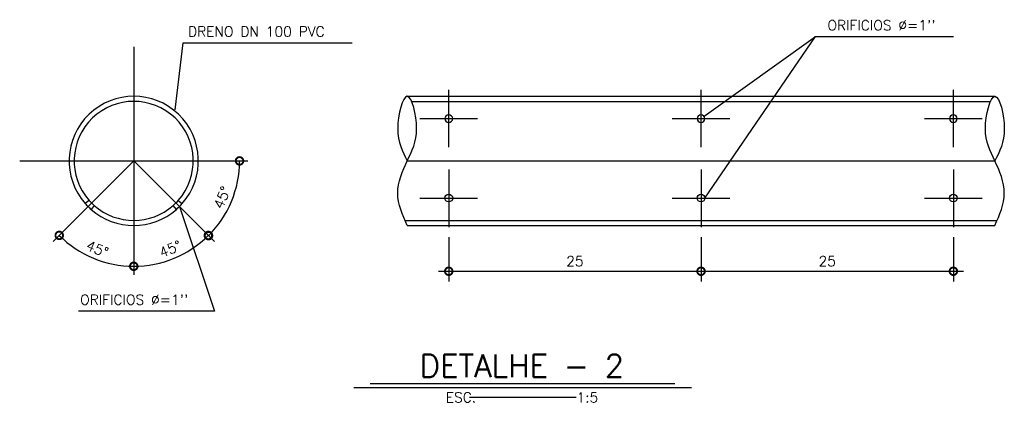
# Model space of a CAD drawing. Header units: millimetres. Extents: x 6229 to 11806, y 4271 to 11505.
# Tile 25 of 25: x 11668 to 11765, y 11378 to 11416. Entities that reach past the tile are written whole.
import ezdxf
from ezdxf.enums import TextEntityAlignment as Align

# ---------------------------------------------------------------- set-up
doc = ezdxf.new("R2010")
doc.units = ezdxf.units.MM
doc.header["$LTSCALE"] = 8
doc.header["$MEASUREMENT"] = 0
doc.linetypes.add('DASHDOT', pattern=[25.4, 12.7, -6.35, 0, -6.35])
doc.layers.get('Defpoints').update_dxf_attribs({"color": 200})
doc.layers.add('BAR-PECAS', color=2, linetype='Continuous', lineweight=30)
for name, color, linetype in [('COTAS', 16, 'Continuous'), ('DIM', 7, 'Continuous'), ('EIXO', 7, 'DASHDOT'), ('RELAÇÀO', 2, 'Continuous'), ('TEXTO', 2, 'Continuous')]:
    doc.layers.add(name, color=color, linetype=linetype)
doc.styles.add('ROMAND', font='ROMANS.SHX', dxfattribs={"oblique": 15, "height": 800})
doc.styles.add('ROMANS', font='ROMANS.shx')
doc.dimstyles.new('DIM50', dxfattribs={"dimscale": 0, "dimtxt": 10, "dimasz": 20, "dimexe": 10, "dimexo": 10, "dimgap": 2.5, "dimtad": 1, "dimdec": 0, "dimtxsty": 'ROMANS', "dimblk": 'ARCHTICK', "dimblk1": 'DOTSMALL', "dimblk2": 'DOTSMALL', "dimsah": 1, "dimcen": 2.5, "dimdle": 10, "dimclrd": 7, "dimclre": 7, "dimclrt": 2, "dimazin": 0, "dimtfac": 1, "dimtdec": 0, "dimtmove": 2, "dimatfit": 3, "dimldrblk": 'ARCHTICK', "dimfxl": 0, "dimarcsym": 0})

# ---------------------------------------------------------------- blocks, each defined once
blk = doc.blocks.new('_DOTSMALL')
at = {"color": 0, "linetype": 'ByBlock', "const_width": 0.5}
blk.add_lwpolyline([(-0.0625, 0, 1), (0.0625, 0, 1)], format="xyb", close=True, dxfattribs=at)
blk = doc.blocks.new('*D3')
at = {"layer": 'Defpoints', "color": 0}
for p in [(11710.165, 11395.755), (11735.165, 11395.755), (11735.165, 11391.374)]:
    blk.add_point(p, dxfattribs=at)
at = {"layer": 'DIM', "color": 7, "lineweight": -2}
for p, q in [((11710.165, 11394.755), (11710.165, 11390.374)), ((11735.165, 11394.755), (11735.165, 11390.374)), ((11709.165, 11391.374), (11736.165, 11391.374))]:
    blk.add_line(p, q, dxfattribs=at)
at = {"layer": 'DIM', "color": 7, "lineweight": -2, "xscale": 1.5, "yscale": 1.5, "zscale": 1.5, "rotation": 180}
blk.add_blockref('_DOTSMALL', (11710.165, 11391.374), dxfattribs=at)
at = {"layer": 'DIM', "color": 7, "lineweight": -2, "xscale": 1.5, "yscale": 1.5, "zscale": 1.5}
blk.add_blockref('_DOTSMALL', (11735.165, 11391.374), dxfattribs=at)
at = {"layer": 'DIM', "color": 2, "insert": (11722.665, 11392.374), "char_height": 1, "attachment_point": 5, "style": 'ROMANS'}
blk.add_mtext('25', dxfattribs=at)
blk = doc.blocks.new('_ArchTick')
at = {"layer": 'COTAS', "color": 0, "const_width": 0.15}
blk.add_lwpolyline([(-0.5, -0.5), (0.5, 0.5)], dxfattribs=at)
blk = doc.blocks.new('*D4')
at = {"layer": 'Defpoints', "color": 0}
for p in [(11735.165, 11395.755), (11760.165, 11395.755), (11760.165, 11391.374)]:
    blk.add_point(p, dxfattribs=at)
at = {"layer": 'DIM', "color": 7, "lineweight": -2}
for p, q in [((11735.165, 11394.755), (11735.165, 11390.374)), ((11760.165, 11394.755), (11760.165, 11390.374)), ((11734.165, 11391.374), (11761.165, 11391.374))]:
    blk.add_line(p, q, dxfattribs=at)
at = {"layer": 'DIM', "color": 7, "lineweight": -2, "xscale": 1.5, "yscale": 1.5, "zscale": 1.5, "rotation": 180}
blk.add_blockref('_DOTSMALL', (11735.165, 11391.374), dxfattribs=at)
at = {"layer": 'DIM', "color": 7, "lineweight": -2, "xscale": 1.5, "yscale": 1.5, "zscale": 1.5}
blk.add_blockref('_DOTSMALL', (11760.165, 11391.374), dxfattribs=at)
at = {"layer": 'DIM', "color": 2, "insert": (11747.665, 11392.374), "char_height": 1, "attachment_point": 5, "style": 'ROMANS'}
blk.add_mtext('25', dxfattribs=at)
blk = doc.blocks.new('*D5')
at = {"layer": 'Defpoints', "color": 0}
for p in [(11678.954, 11413.614), (11678.954, 11402.311), (11686.946, 11394.319), (11681.658, 11392.222), (11678.954, 11391.009)]:
    blk.add_point(p, dxfattribs=at)
at = {"layer": 'DIM', "color": 7, "lineweight": -2}
blk.add_arc((11678.954, 11402.311), 10.445, 270, 315, dxfattribs=at)
at = {"layer": 'DIM', "color": 7, "lineweight": -2, "xscale": 1.5, "yscale": 1.5, "zscale": 1.5}
for p, rotation in [((11686.34, 11394.925), 45.00000000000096), ((11678.954, 11391.866), 179.9999999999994)]:
    blk.add_blockref('_DOTSMALL', p, dxfattribs=dict(at, rotation=rotation))
at = {"layer": 'DIM', "color": 2, "insert": (11682.569, 11393.585), "char_height": 1, "attachment_point": 5, "rotation": 22.5, "style": 'ROMANS'}
blk.add_mtext('45°', dxfattribs=at)
blk = doc.blocks.new('*D6')
at = {"layer": 'Defpoints', "color": 0}
for p in [(11667.652, 11402.311), (11678.954, 11402.311), (11690.257, 11402.311), (11688.032, 11397.07), (11686.946, 11394.319)]:
    blk.add_point(p, dxfattribs=at)
at = {"layer": 'DIM', "color": 7, "lineweight": -2}
blk.add_arc((11678.954, 11402.311), 10.482, 315, 360, dxfattribs=at)
at = {"layer": 'DIM', "color": 7, "lineweight": -2, "xscale": 1.5, "yscale": 1.5, "zscale": 1.5}
for p, rotation in [((11689.436, 11402.311), 89.9999999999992), ((11686.366, 11394.899), 224.999999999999)]:
    blk.add_blockref('_DOTSMALL', p, dxfattribs=dict(at, rotation=rotation))
at = {"layer": 'DIM', "color": 2, "insert": (11687.715, 11398.683), "char_height": 1, "attachment_point": 5, "rotation": 67.5, "style": 'ROMANS'}
blk.add_mtext('45°', dxfattribs=at)
blk = doc.blocks.new('*D7')
at = {"layer": 'Defpoints', "color": 0}
for p in [(11678.954, 11413.614), (11678.954, 11402.311), (11670.962, 11394.319), (11673.735, 11393.271), (11678.954, 11391.009)]:
    blk.add_point(p, dxfattribs=at)
at = {"layer": 'DIM', "color": 7, "lineweight": -2}
blk.add_arc((11678.954, 11402.311), 10.439, 225, 270, dxfattribs=at)
at = {"layer": 'DIM', "color": 7, "lineweight": -2, "xscale": 1.5, "yscale": 1.5, "zscale": 1.5}
for p, rotation in [((11671.573, 11394.93), 135.0000000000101), ((11678.954, 11391.872), 3.437250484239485e-12)]:
    blk.add_blockref('_DOTSMALL', p, dxfattribs=dict(at, rotation=rotation))
at = {"layer": 'DIM', "color": 2, "insert": (11675.342, 11393.59), "char_height": 1, "attachment_point": 5, "rotation": 337.5, "style": 'ROMANS'}
blk.add_mtext('45°', dxfattribs=at)

msp = doc.modelspace()

# ---------------------------------------------------------------- linework, layer by layer
at = {"layer": 'BAR-PECAS', "color": 50}
for p, q in [((11706.05, 11408.711), (11764.28, 11408.711)), ((11706.486, 11408.211), (11763.844, 11408.211)), ((11705.831, 11396.411), (11764.5, 11396.411)), ((11706.05, 11395.911), (11764.28, 11395.911))]:
    msp.add_line(p, q, dxfattribs=at)
at = {"layer": 'BAR-PECAS'}
for p, q in [((11674.538, 11398.399), (11674.149, 11398.084)), ((11683.37, 11398.399), (11683.759, 11398.084)), ((11675.04, 11397.896), (11674.725, 11397.507)), ((11683.183, 11397.507), (11682.868, 11397.896))]:
    msp.add_line(p, q, dxfattribs=at)
for radius, start, end in [(6.4, 318.65988, 221.34012), (5.9, 318.46144, 221.53856), (6.4, 228.64285, 311.35715), (5.9, 228.44297, 311.55696)]:
    msp.add_arc((11678.954, 11402.311), radius, start, end, dxfattribs=at)
at = {"layer": 'BAR-PECAS', "color": 3}
for radius, start, end in [(5.9, 221.53849, 228.44304), (5.9, 311.55696, 318.46151), (6.4, 221.34012, 224.99149), (6.4, 224.99149, 228.64285), (6.4, 311.35715, 318.65988)]:
    msp.add_arc((11678.954, 11402.311), radius, start, end, dxfattribs=at)
at = {"layer": 'BAR-PECAS', "extrusion": (0, 0, -1)}
for centre in [(11710.165, 11406.495), (11735.165, 11406.495), (11760.165, 11406.495)]:
    msp.add_ellipse(centre, major_axis=(0.389, 0), ratio=0.950202, start_param=-1.570796, end_param=4.712389, dxfattribs=at)
at = {"layer": 'BAR-PECAS'}
for centre in [(11710.165, 11398.628), (11735.165, 11398.628), (11760.165, 11398.628)]:
    msp.add_ellipse(centre, major_axis=(0.389, 0), ratio=0.950202, start_param=-1.570796, end_param=4.712389, dxfattribs=at)
at = {"layer": 'BAR-PECAS', "color": 50}
for points in [[(11706.05, 11395.911), (11705.116, 11399.111), (11706.05, 11402.311), (11706.984, 11405.511), (11706.05, 11408.711), (11705.116, 11405.511), (11706.05, 11402.311)], [(11764.28, 11395.911), (11765.214, 11399.111), (11764.28, 11402.311), (11763.346, 11405.511), (11764.28, 11408.711), (11765.214, 11405.511), (11764.28, 11402.311)]]:
    msp.add_spline(points, degree=3, dxfattribs=at)
at = {"layer": 'EIXO'}
for p, q in [((11678.954, 11413.614), (11678.954, 11391.009)), ((11667.652, 11402.311), (11690.257, 11402.311)), ((11678.954, 11402.311), (11670.962, 11394.319)), ((11678.954, 11402.311), (11686.946, 11394.319)), ((11706.05, 11402.311), (11764.28, 11402.311))]:
    msp.add_line(p, q, dxfattribs=at)
at = {"layer": 'EIXO', "ltscale": 0.5}
for p, q in [((11710.165, 11403.66), (11710.165, 11409.368)), ((11735.165, 11403.66), (11735.165, 11409.368)), ((11760.165, 11403.66), (11760.165, 11409.368)), ((11707.311, 11406.514), (11713.019, 11406.514)), ((11732.311, 11406.514), (11738.019, 11406.514)), ((11757.311, 11406.514), (11763.019, 11406.514)), ((11710.165, 11401.463), (11710.165, 11395.755)), ((11735.165, 11401.463), (11735.165, 11395.755)), ((11760.165, 11401.463), (11760.165, 11395.755)), ((11707.311, 11398.609), (11713.019, 11398.609)), ((11732.311, 11398.609), (11738.019, 11398.609)), ((11757.311, 11398.609), (11763.019, 11398.609))]:
    msp.add_line(p, q, dxfattribs=at)
at = {"layer": 'RELAÇÀO', "color": 3}
msp.add_line((11735.553, 11398.609), (11746.49, 11414.63), dxfattribs=at)
for points in [[(11683.069, 11407.372), (11683.865, 11414.007), (11700.588, 11414.007)], [(11735.465, 11406.729), (11746.49, 11414.63), (11760.179, 11414.63)], [(11683.48, 11397.786), (11686.947, 11387.436), (11673.495, 11387.436)]]:
    msp.add_lwpolyline(points, dxfattribs=at)
at = {"layer": 'TEXTO', "color": 7, "ltscale": 0.3}
msp.add_line((11700.747, 11379.862), (11734.213, 11379.862), dxfattribs=at)
at = {"layer": 'TEXTO', "color": 6, "ltscale": 0.3}
msp.add_line((11702.387, 11380.259), (11732.573, 11380.259), dxfattribs=at)
at = {"layer": 'TEXTO', "ltscale": 0.3}
msp.add_line((11722.784, 11378.877), (11712.23, 11378.877), dxfattribs=at)

# ---------------------------------------------------------------- texts
at = {"layer": 'TEXTO', "style": 'ROMANS'}
for s, rotation, p in [("ORIFICIOS %%C=1''", 0, (11747.694, 11415.25)), ('DRENO DN 100 PVC', 0, (11684.329, 11414.627)), ("ORIFICIOS %%C=1''", 360, (11673.643, 11388.055))]:
    msp.add_text(s, height=1, rotation=rotation, dxfattribs=at).set_placement(p)
at = {"layer": 'TEXTO', "color": 5, "ltscale": 0.3, "style": 'ROMAND'}
msp.add_text('DETALHE - 2', height=2.25, rotation=360, dxfattribs=at).set_placement((11717.411, 11382.01), align=Align.MIDDLE)
at = {"layer": 'TEXTO', "ltscale": 0.3, "style": 'ROMANS'}
msp.add_text('ESC.             1:5', height=1, rotation=360, dxfattribs=at).set_placement((11717.428, 11378.877), align=Align.MIDDLE)

# ---------------------------------------------------------------- dimensions: what is measured, and where the dimension line sits
at = {"layer": 'DIM'}
for base, line1, line2, picture, middle in [((11673.735, 11393.271), ((11678.954, 11413.614), (11678.954, 11391.009)), ((11678.954, 11402.311), (11670.962, 11394.319)), '*D7', (11675.342, 11393.59)), ((11681.658, 11392.222), ((11678.954, 11402.311), (11686.946, 11394.319)), ((11678.954, 11413.614), (11678.954, 11391.009)), '*D5', (11682.569, 11393.585)), ((11688.032, 11397.07), ((11678.954, 11402.311), (11686.946, 11394.319)), ((11667.652, 11402.311), (11690.257, 11402.311)), '*D6', (11687.715, 11398.683))]:
    dim = msp.add_angular_dim_2l(base=base, line1=line1, line2=line2, dimstyle='DIM50', override={"dimscale": 1, "dimtxt": 1, "dimasz": 1.5, "dimexe": 1, "dimexo": 1, "dimgap": 0.5, "dimcen": 1.5, "dimdle": 1, "dimadec": 0, "dimazin": 2}, dxfattribs=at)
    dim.commit()
    dim.dimension.update_dxf_attribs({"geometry": picture, "text_midpoint": middle})
for base, p1, p2, picture, middle in [((11735.165, 11391.374), (11710.165, 11395.755), (11735.165, 11395.755), '*D3', (11722.665, 11392.374)), ((11760.165, 11391.374), (11735.165, 11395.755), (11760.165, 11395.755), '*D4', (11747.665, 11392.374))]:
    dim = msp.add_linear_dim(base=base, p1=p1, p2=p2, dimstyle='DIM50', override={"dimscale": 1, "dimtxt": 1, "dimasz": 1.5, "dimexe": 1, "dimexo": 1, "dimgap": 0.5, "dimcen": 1.5, "dimdle": 1}, dxfattribs=at)
    dim.commit()
    dim.dimension.update_dxf_attribs({"geometry": picture, "text_midpoint": middle})

doc.saveas('drawing.dxf')
